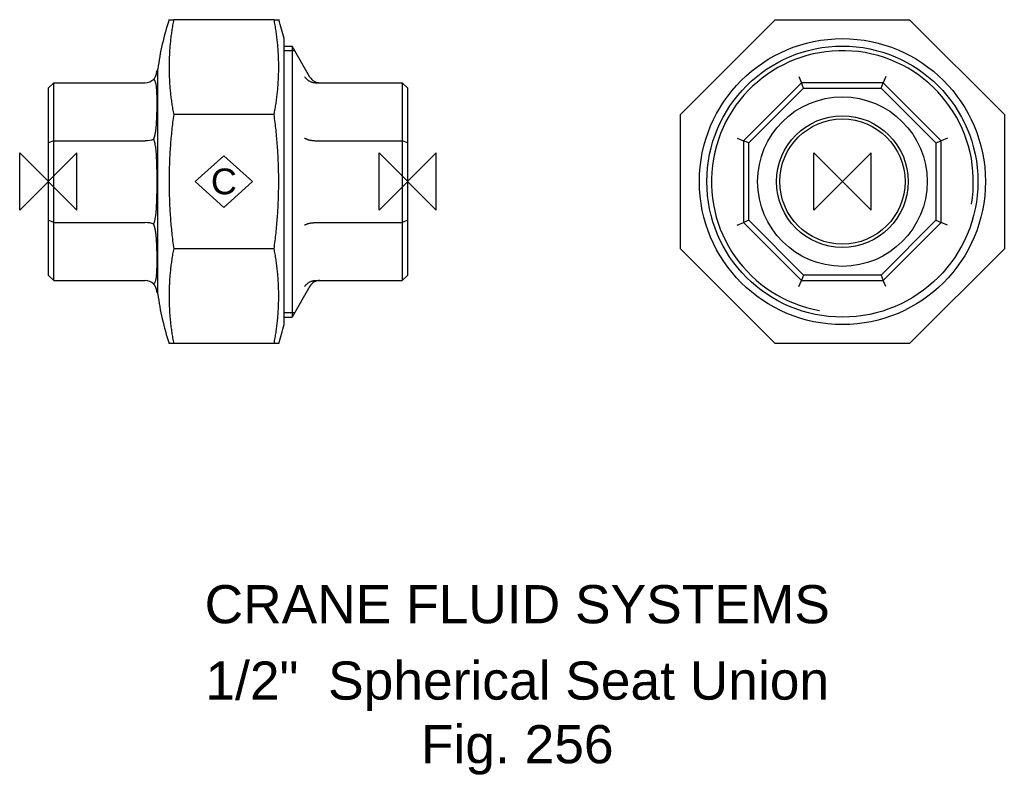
# Model space of a CAD drawing. Extents: x -4 to 125, y -78 to 21.
import ezdxf

# ---------------------------------------------------------------- set-up
doc = ezdxf.new("R2010")
doc.units = 0
doc.header["$MEASUREMENT"] = 0
doc.layers.get('0').update_dxf_attribs({"linetype": 'CONTINUOUS'})
for name, color, linetype in [('DETAIL', 2, 'CONTINUOUS'), ('ORIGIN', 6, 'CONTINUOUS'), ('SYMBOL', 3, 'CONTINUOUS')]:
    doc.layers.add(name, color=color, linetype=linetype)
doc.layers.add('TEXT', color=7, linetype='CONTINUOUS', lineweight=13)
doc.styles.add('fastrack', font='ARIAL.TTF')

# ---------------------------------------------------------------- blocks, each defined once
blk = doc.blocks.new('C Symbol')
at = {"layer": 'SYMBOL'}
for p, q in [((-10, 0), (0, 9)), ((0, 9), (10, 0)), ((0, -9), (-10, 0)), ((10, 0), (0, -9))]:
    blk.add_line(p, q, dxfattribs=at)
at = {"layer": 'SYMBOL', "insert": (0, 0), "char_height": 9, "attachment_point": 5, "style": 'fastrack'}
blk.add_mtext('C', dxfattribs=at)
blk = doc.blocks.new('ZPO')
at = {"layer": 'ORIGIN'}
for p, q in [((-20, 20), (20, -20)), ((20, 20), (-20, -20)), ((-20, -20), (-20, 20)), ((20, -20), (20, 20))]:
    blk.add_line(p, q, dxfattribs=at)

msp = doc.modelspace()

# ---------------------------------------------------------------- linework, layer by layer
at = {"layer": 'DETAIL'}
for p, q in [((15.81, 21.21), (16.42, 21.21)), ((29.56, 21.21), (16.42, 21.21)), ((29.56, 21.21), (30.17, 21.21)), ((82.78, 8.79), (95.2, 21.21)), ((95.2, 21.21), (112.77, 21.21)), ((112.77, 21.21), (125.2, 8.79)), ((30.88, -18.73), (30.88, 18.73)), ((30.88, 17.75), (31.92, 17.75)), ((32.27, 17.15), (30.88, 17.15)), ((31.92, 17.75), (31.92, -17.75)), ((34.26, 13.7), (31.92, 17.75)), ((14.2, 14.54), (14.2, 14.45)), ((14.2, 14.54), (14.33, 14.54)), ((14.33, -14.73), (14.33, 14.73)), ((0.7, 12.95), (0, 12.25)), ((0.7, 5.36), (0.7, 12.95)), ((0.7, 12.95), (12.7, 12.95)), ((35, 12.95), (46.36, 12.95)), ((47.06, 12.25), (46.36, 12.95)), ((46.36, 12.95), (46.36, 5.36)), ((98.62, 12.95), (91.04, 5.36)), ((98.29, 13.76), (98.62, 12.95)), ((109.35, 12.95), (98.62, 12.95)), ((98.91, 12.25), (98.62, 12.95)), ((109.06, 12.25), (109.35, 12.95)), ((109.68, 13.76), (109.35, 12.95)), ((116.94, 5.36), (109.35, 12.95)), ((0, 12.25), (0, 5.07)), ((47.06, 5.07), (47.06, 12.25)), ((91.74, 5.07), (98.91, 12.25)), ((98.91, 12.25), (109.06, 12.25)), ((109.06, 12.25), (116.24, 5.07)), ((14.2, 11.36), (14.2, 9.08)), ((29.56, 8.79), (16.42, 8.79)), ((82.78, -8.79), (82.78, 8.79)), ((125.2, 8.79), (125.2, -8.79)), ((0.7, 5.36), (0, 5.07)), ((0.7, -5.36), (0.7, 5.36)), ((0.7, 5.36), (12.7, 5.36)), ((35, 5.36), (46.36, 5.36)), ((47.06, 5.07), (46.36, 5.36)), ((46.36, 5.36), (46.36, -5.36)), ((90.23, 5.7), (91.04, 5.36)), ((91.74, 5.07), (91.04, 5.36)), ((91.04, 5.36), (91.04, -5.36)), ((116.24, 5.07), (116.94, 5.36)), ((117.74, 5.7), (116.94, 5.36)), ((116.94, -5.36), (116.94, 5.36)), ((0, 5.07), (0, -5.07)), ((47.06, -5.07), (47.06, 5.07)), ((91.74, -5.07), (91.74, 5.07)), ((116.24, 5.07), (116.24, -5.07)), ((14.2, 1.62), (14.2, -1.62)), ((0.7, -5.36), (0, -5.07)), ((0, -5.07), (0, -12.25)), ((47.06, -5.07), (46.36, -5.36)), ((47.06, -12.25), (47.06, -5.07)), ((91.74, -5.07), (91.04, -5.36)), ((98.91, -12.25), (91.74, -5.07)), ((116.24, -5.07), (109.06, -12.25)), ((116.24, -5.07), (116.94, -5.36)), ((0.7, -12.95), (0.7, -5.36)), ((0.7, -5.36), (12.7, -5.36)), ((35, -5.36), (46.36, -5.36)), ((46.36, -5.36), (46.36, -12.95)), ((90.23, -5.7), (91.04, -5.36)), ((91.04, -5.36), (98.62, -12.95)), ((109.35, -12.95), (116.94, -5.36)), ((117.74, -5.7), (116.94, -5.36)), ((29.56, -8.79), (16.42, -8.79)), ((95.2, -21.21), (82.78, -8.79)), ((125.2, -8.79), (112.77, -21.21)), ((14.2, -9.08), (14.2, -11.36)), ((0.7, -12.95), (0, -12.25)), ((47.06, -12.25), (46.36, -12.95)), ((98.91, -12.25), (98.62, -12.95)), ((109.06, -12.25), (98.91, -12.25)), ((109.06, -12.25), (109.35, -12.95)), ((0.7, -12.95), (12.7, -12.95)), ((34.26, -13.7), (31.92, -17.75)), ((35, -12.95), (46.36, -12.95)), ((98.29, -13.76), (98.62, -12.95)), ((98.62, -12.95), (109.35, -12.95)), ((109.68, -13.76), (109.35, -12.95)), ((14.2, -14.45), (14.2, -14.54)), ((14.2, -14.54), (14.33, -14.54)), ((30.88, -17.15), (32.27, -17.15)), ((30.88, -17.75), (31.92, -17.75)), ((16.42, -21.21), (15.81, -21.21)), ((29.56, -21.21), (16.42, -21.21)), ((30.17, -21.21), (29.56, -21.21)), ((112.77, -21.21), (95.2, -21.21))]:
    msp.add_line(p, q, dxfattribs=at)
at = {"layer": 'DETAIL', "flags": 128}
for points in [[(16.42, 21.21), (16.38, 21.03), (16.35, 20.85), (16.31, 20.66), (16.28, 20.48), (16.25, 20.3), (16.22, 20.12), (16.19, 19.94), (16.16, 19.76), (16.14, 19.58), (16.11, 19.39), (16.09, 19.21), (16.06, 19.03), (16.04, 18.85), (16.02, 18.67), (16, 18.49), (15.98, 18.31), (15.96, 18.13), (15.94, 17.95), (15.93, 17.77), (15.91, 17.6), (15.9, 17.42), (15.89, 17.24), (15.88, 17.07), (15.87, 16.89), (15.86, 16.71), (15.85, 16.54), (15.84, 16.36), (15.83, 16.19), (15.83, 16.02), (15.82, 15.85), (15.82, 15.67), (15.81, 15.5), (15.81, 15.33), (15.81, 15.17), (15.81, 15), (15.81, 14.83), (15.81, 14.66), (15.81, 14.49), (15.82, 14.32), (15.82, 14.15), (15.83, 13.98), (15.83, 13.8), (15.84, 13.63), (15.85, 13.46), (15.86, 13.28), (15.87, 13.1), (15.88, 12.93), (15.89, 12.75), (15.9, 12.58), (15.91, 12.4), (15.93, 12.22), (15.94, 12.04), (15.96, 11.86), (15.98, 11.68), (16, 11.5), (16.02, 11.32), (16.04, 11.14), (16.06, 10.96), (16.09, 10.78), (16.11, 10.6), (16.14, 10.42), (16.16, 10.24), (16.19, 10.06), (16.22, 9.87), (16.25, 9.69), (16.28, 9.51), (16.31, 9.33), (16.35, 9.15), (16.38, 8.97), (16.42, 8.79)], [(29.56, 8.79), (29.6, 8.97), (29.63, 9.15), (29.67, 9.33), (29.7, 9.51), (29.73, 9.69), (29.76, 9.87), (29.79, 10.06), (29.82, 10.24), (29.85, 10.42), (29.87, 10.6), (29.9, 10.78), (29.92, 10.96), (29.94, 11.14), (29.96, 11.32), (29.98, 11.5), (30, 11.68), (30.02, 11.86), (30.04, 12.04), (30.05, 12.22), (30.07, 12.4), (30.08, 12.58), (30.09, 12.75), (30.11, 12.93), (30.12, 13.1), (30.13, 13.28), (30.14, 13.46), (30.14, 13.63), (30.15, 13.8), (30.16, 13.98), (30.16, 14.15), (30.17, 14.32), (30.17, 14.49), (30.17, 14.66), (30.17, 14.83), (30.17, 15), (30.17, 15.17), (30.17, 15.33), (30.17, 15.5), (30.17, 15.67), (30.16, 15.85), (30.16, 16.02), (30.15, 16.19), (30.14, 16.36), (30.14, 16.54), (30.13, 16.71), (30.12, 16.89), (30.11, 17.07), (30.09, 17.24), (30.08, 17.42), (30.07, 17.6), (30.05, 17.77), (30.04, 17.95), (30.02, 18.13), (30, 18.31), (29.98, 18.49), (29.96, 18.67), (29.94, 18.85), (29.92, 19.03), (29.9, 19.21), (29.87, 19.39), (29.85, 19.58), (29.82, 19.76), (29.79, 19.94), (29.76, 20.12), (29.73, 20.3), (29.7, 20.48), (29.67, 20.66), (29.63, 20.85), (29.6, 21.03), (29.56, 21.21)], [(13.8, 13.43), (13.85, 13.49), (13.9, 13.55), (13.94, 13.61), (13.98, 13.66), (14.01, 13.72), (14.04, 13.77), (14.06, 13.83), (14.09, 13.88), (14.11, 13.93), (14.12, 13.97), (14.14, 14.02), (14.15, 14.07), (14.16, 14.11), (14.17, 14.15), (14.18, 14.19), (14.18, 14.23), (14.19, 14.26), (14.19, 14.29), (14.19, 14.33), (14.2, 14.36), (14.2, 14.38), (14.2, 14.41), (14.2, 14.43), (14.2, 14.45)], [(14.07, 12.95), (14.06, 12.97), (14.05, 12.99), (14.05, 13.02), (14.04, 13.04), (14.03, 13.06), (14.02, 13.08), (14.01, 13.1), (14, 13.12), (13.99, 13.15), (13.98, 13.17), (13.97, 13.19), (13.96, 13.21), (13.95, 13.23), (13.94, 13.25), (13.93, 13.27), (13.92, 13.29), (13.9, 13.3), (13.89, 13.32), (13.88, 13.34), (13.86, 13.36), (13.85, 13.38), (13.83, 13.4), (13.82, 13.42), (13.8, 13.43)], [(14.2, 11.36), (14.2, 11.44), (14.2, 11.51), (14.2, 11.59), (14.2, 11.66), (14.2, 11.73), (14.2, 11.81), (14.2, 11.88), (14.19, 11.95), (14.19, 12.02), (14.19, 12.09), (14.18, 12.16), (14.18, 12.22), (14.18, 12.29), (14.17, 12.36), (14.17, 12.42), (14.16, 12.48), (14.15, 12.55), (14.14, 12.61), (14.13, 12.67), (14.12, 12.73), (14.11, 12.78), (14.1, 12.84), (14.08, 12.9), (14.07, 12.95)], [(33.57, 13.76), (33.61, 13.7), (33.65, 13.64), (33.69, 13.59), (33.74, 13.53), (33.79, 13.48), (33.84, 13.43), (33.89, 13.38), (33.94, 13.34), (34, 13.29), (34.05, 13.25), (34.11, 13.21), (34.18, 13.18), (34.24, 13.14), (34.3, 13.11), (34.37, 13.08), (34.44, 13.05), (34.5, 13.03), (34.57, 13.01), (34.64, 12.99), (34.71, 12.98), (34.79, 12.97), (34.86, 12.96), (34.93, 12.95), (35, 12.95)], [(14.07, 6.61), (14.08, 6.72), (14.1, 6.82), (14.11, 6.93), (14.12, 7.03), (14.13, 7.14), (14.14, 7.24), (14.15, 7.35), (14.16, 7.45), (14.17, 7.56), (14.17, 7.66), (14.18, 7.77), (14.18, 7.87), (14.18, 7.98), (14.19, 8.08), (14.19, 8.18), (14.19, 8.28), (14.2, 8.38), (14.2, 8.48), (14.2, 8.59), (14.2, 8.68), (14.2, 8.78), (14.2, 8.88), (14.2, 8.98), (14.2, 9.07)], [(16.42, 8.79), (16.38, 8.53), (16.35, 8.27), (16.31, 8.02), (16.28, 7.76), (16.25, 7.5), (16.22, 7.24), (16.19, 6.99), (16.16, 6.73), (16.14, 6.48), (16.11, 6.22), (16.09, 5.96), (16.06, 5.71), (16.04, 5.45), (16.02, 5.2), (16, 4.94), (15.98, 4.69), (15.96, 4.43), (15.94, 4.18), (15.93, 3.93), (15.91, 3.68), (15.9, 3.43), (15.89, 3.17), (15.88, 2.92), (15.87, 2.68), (15.86, 2.43), (15.85, 2.18), (15.84, 1.93), (15.83, 1.69), (15.83, 1.44), (15.82, 1.2), (15.82, 0.96), (15.81, 0.72), (15.81, 0.48), (15.81, 0.24), (15.81, 0), (15.81, -0.24), (15.81, -0.48), (15.81, -0.72), (15.82, -0.96), (15.82, -1.2), (15.83, -1.44), (15.83, -1.69), (15.84, -1.93), (15.85, -2.18), (15.86, -2.43), (15.87, -2.68), (15.88, -2.92), (15.89, -3.17), (15.9, -3.43), (15.91, -3.68), (15.93, -3.93), (15.94, -4.18), (15.96, -4.43), (15.98, -4.69), (16, -4.94), (16.02, -5.2), (16.04, -5.45), (16.06, -5.71), (16.09, -5.96), (16.11, -6.22), (16.14, -6.48), (16.16, -6.73), (16.19, -6.99), (16.22, -7.24), (16.25, -7.5), (16.28, -7.76), (16.31, -8.02), (16.35, -8.27), (16.38, -8.53), (16.42, -8.79)], [(29.56, -8.79), (29.6, -8.53), (29.63, -8.27), (29.67, -8.02), (29.7, -7.76), (29.73, -7.5), (29.76, -7.24), (29.79, -6.99), (29.82, -6.73), (29.85, -6.48), (29.87, -6.22), (29.9, -5.96), (29.92, -5.71), (29.94, -5.45), (29.96, -5.2), (29.98, -4.94), (30, -4.69), (30.02, -4.43), (30.04, -4.18), (30.05, -3.93), (30.07, -3.68), (30.08, -3.43), (30.09, -3.17), (30.11, -2.92), (30.12, -2.68), (30.13, -2.43), (30.14, -2.18), (30.14, -1.93), (30.15, -1.69), (30.16, -1.44), (30.16, -1.2), (30.17, -0.96), (30.17, -0.72), (30.17, -0.48), (30.17, -0.24), (30.17, 0), (30.17, 0.24), (30.17, 0.48), (30.17, 0.72), (30.17, 0.96), (30.16, 1.2), (30.16, 1.44), (30.15, 1.69), (30.14, 1.93), (30.14, 2.18), (30.13, 2.43), (30.12, 2.68), (30.11, 2.92), (30.09, 3.17), (30.08, 3.43), (30.07, 3.68), (30.05, 3.93), (30.04, 4.18), (30.02, 4.43), (30, 4.69), (29.98, 4.94), (29.96, 5.2), (29.94, 5.45), (29.92, 5.71), (29.9, 5.96), (29.87, 6.22), (29.85, 6.48), (29.82, 6.73), (29.79, 6.99), (29.76, 7.24), (29.73, 7.5), (29.7, 7.76), (29.67, 8.02), (29.63, 8.27), (29.6, 8.53), (29.56, 8.79)], [(13.8, 5.56), (13.82, 5.61), (13.83, 5.65), (13.85, 5.69), (13.86, 5.73), (13.88, 5.78), (13.89, 5.82), (13.9, 5.86), (13.92, 5.91), (13.93, 5.95), (13.94, 5.99), (13.95, 6.04), (13.96, 6.08), (13.97, 6.13), (13.98, 6.17), (13.99, 6.21), (14, 6.26), (14.01, 6.3), (14.02, 6.35), (14.03, 6.39), (14.04, 6.43), (14.05, 6.48), (14.05, 6.52), (14.06, 6.57), (14.07, 6.61)], [(14.2, 1.62), (14.2, 1.79), (14.2, 1.96), (14.2, 2.14), (14.2, 2.31), (14.19, 2.48), (14.19, 2.66), (14.19, 2.83), (14.18, 3), (14.18, 3.17), (14.17, 3.34), (14.16, 3.51), (14.15, 3.68), (14.14, 3.85), (14.12, 4.01), (14.11, 4.18), (14.09, 4.34), (14.06, 4.5), (14.04, 4.66), (14.01, 4.82), (13.98, 4.97), (13.94, 5.12), (13.9, 5.27), (13.85, 5.42), (13.8, 5.56)], [(33.57, 5.7), (33.61, 5.67), (33.65, 5.65), (33.69, 5.63), (33.74, 5.61), (33.79, 5.58), (33.84, 5.56), (33.89, 5.54), (33.94, 5.53), (34, 5.51), (34.05, 5.49), (34.11, 5.47), (34.18, 5.46), (34.24, 5.44), (34.3, 5.43), (34.37, 5.42), (34.44, 5.41), (34.5, 5.4), (34.57, 5.39), (34.64, 5.38), (34.71, 5.38), (34.79, 5.37), (34.86, 5.37), (34.93, 5.36), (35, 5.36)], [(13.8, -5.56), (13.85, -5.42), (13.9, -5.27), (13.94, -5.12), (13.98, -4.97), (14.01, -4.82), (14.04, -4.66), (14.06, -4.5), (14.09, -4.34), (14.11, -4.18), (14.12, -4.01), (14.14, -3.85), (14.15, -3.68), (14.16, -3.51), (14.17, -3.34), (14.18, -3.17), (14.18, -3), (14.19, -2.83), (14.19, -2.66), (14.19, -2.48), (14.2, -2.31), (14.2, -2.14), (14.2, -1.96), (14.2, -1.79), (14.2, -1.62)], [(14.07, -6.61), (14.06, -6.57), (14.05, -6.52), (14.05, -6.48), (14.04, -6.43), (14.03, -6.39), (14.02, -6.35), (14.01, -6.3), (14, -6.26), (13.99, -6.21), (13.98, -6.17), (13.97, -6.13), (13.96, -6.08), (13.95, -6.04), (13.94, -5.99), (13.93, -5.95), (13.92, -5.91), (13.9, -5.86), (13.89, -5.82), (13.88, -5.78), (13.86, -5.73), (13.85, -5.69), (13.83, -5.65), (13.82, -5.61), (13.8, -5.56)], [(33.57, -5.7), (33.61, -5.67), (33.65, -5.65), (33.69, -5.63), (33.74, -5.61), (33.79, -5.58), (33.84, -5.56), (33.89, -5.54), (33.94, -5.53), (34, -5.51), (34.05, -5.49), (34.11, -5.47), (34.18, -5.46), (34.24, -5.44), (34.3, -5.43), (34.37, -5.42), (34.44, -5.41), (34.5, -5.4), (34.57, -5.39), (34.64, -5.38), (34.71, -5.38), (34.79, -5.37), (34.86, -5.37), (34.93, -5.36), (35, -5.36)], [(14.2, -9.07), (14.2, -8.98), (14.2, -8.88), (14.2, -8.78), (14.2, -8.68), (14.2, -8.59), (14.2, -8.48), (14.2, -8.38), (14.19, -8.28), (14.19, -8.18), (14.19, -8.08), (14.18, -7.98), (14.18, -7.87), (14.18, -7.77), (14.17, -7.66), (14.17, -7.56), (14.16, -7.45), (14.15, -7.35), (14.14, -7.24), (14.13, -7.14), (14.12, -7.03), (14.11, -6.93), (14.1, -6.82), (14.08, -6.72), (14.07, -6.61)], [(16.42, -8.79), (16.38, -8.97), (16.35, -9.15), (16.31, -9.33), (16.28, -9.51), (16.25, -9.69), (16.22, -9.87), (16.19, -10.06), (16.16, -10.24), (16.14, -10.42), (16.11, -10.6), (16.09, -10.78), (16.06, -10.96), (16.04, -11.14), (16.02, -11.32), (16, -11.5), (15.98, -11.68), (15.96, -11.86), (15.94, -12.04), (15.93, -12.22), (15.91, -12.4), (15.9, -12.58), (15.89, -12.75), (15.88, -12.93), (15.87, -13.1), (15.86, -13.28), (15.85, -13.46), (15.84, -13.63), (15.83, -13.8), (15.83, -13.98), (15.82, -14.15), (15.82, -14.32), (15.81, -14.49), (15.81, -14.66), (15.81, -14.83), (15.81, -15), (15.81, -15.17), (15.81, -15.33), (15.81, -15.5), (15.82, -15.67), (15.82, -15.85), (15.83, -16.02), (15.83, -16.19), (15.84, -16.36), (15.85, -16.54), (15.86, -16.71), (15.87, -16.89), (15.88, -17.07), (15.89, -17.24), (15.9, -17.42), (15.91, -17.6), (15.93, -17.77), (15.94, -17.95), (15.96, -18.13), (15.98, -18.31), (16, -18.49), (16.02, -18.67), (16.04, -18.85), (16.06, -19.03), (16.09, -19.21), (16.11, -19.39), (16.14, -19.58), (16.16, -19.76), (16.19, -19.94), (16.22, -20.12), (16.25, -20.3), (16.28, -20.48), (16.31, -20.66), (16.35, -20.85), (16.38, -21.03), (16.42, -21.21)], [(29.56, -21.21), (29.6, -21.03), (29.63, -20.85), (29.67, -20.66), (29.7, -20.48), (29.73, -20.3), (29.76, -20.12), (29.79, -19.94), (29.82, -19.76), (29.85, -19.58), (29.87, -19.39), (29.9, -19.21), (29.92, -19.03), (29.94, -18.85), (29.96, -18.67), (29.98, -18.49), (30, -18.31), (30.02, -18.13), (30.04, -17.95), (30.05, -17.77), (30.07, -17.6), (30.08, -17.42), (30.09, -17.24), (30.11, -17.07), (30.12, -16.89), (30.13, -16.71), (30.14, -16.54), (30.14, -16.36), (30.15, -16.19), (30.16, -16.02), (30.16, -15.85), (30.17, -15.67), (30.17, -15.5), (30.17, -15.33), (30.17, -15.17), (30.17, -15), (30.17, -14.83), (30.17, -14.66), (30.17, -14.49), (30.17, -14.32), (30.16, -14.15), (30.16, -13.98), (30.15, -13.8), (30.14, -13.63), (30.14, -13.46), (30.13, -13.28), (30.12, -13.1), (30.11, -12.93), (30.09, -12.75), (30.08, -12.58), (30.07, -12.4), (30.05, -12.22), (30.04, -12.04), (30.02, -11.86), (30, -11.68), (29.98, -11.5), (29.96, -11.32), (29.94, -11.14), (29.92, -10.96), (29.9, -10.78), (29.87, -10.6), (29.85, -10.42), (29.82, -10.24), (29.79, -10.06), (29.76, -9.87), (29.73, -9.69), (29.7, -9.51), (29.67, -9.33), (29.63, -9.15), (29.6, -8.97), (29.56, -8.79)], [(13.8, -13.43), (13.85, -13.37), (13.9, -13.31), (13.94, -13.24), (13.98, -13.18), (14.01, -13.11), (14.04, -13.03), (14.06, -12.96), (14.09, -12.88), (14.11, -12.8), (14.12, -12.72), (14.14, -12.64), (14.15, -12.55), (14.16, -12.46), (14.17, -12.37), (14.18, -12.28), (14.18, -12.18), (14.19, -12.09), (14.19, -11.99), (14.19, -11.89), (14.2, -11.78), (14.2, -11.68), (14.2, -11.58), (14.2, -11.47), (14.2, -11.36)], [(14.07, -13.83), (14.06, -13.82), (14.05, -13.8), (14.05, -13.79), (14.04, -13.77), (14.03, -13.75), (14.02, -13.74), (14.01, -13.72), (14, -13.71), (13.99, -13.69), (13.98, -13.67), (13.97, -13.66), (13.96, -13.64), (13.95, -13.62), (13.94, -13.61), (13.93, -13.59), (13.92, -13.57), (13.9, -13.55), (13.89, -13.54), (13.88, -13.52), (13.86, -13.5), (13.85, -13.49), (13.83, -13.47), (13.82, -13.45), (13.8, -13.43)], [(14.2, -14.45), (14.2, -14.43), (14.2, -14.42), (14.2, -14.4), (14.2, -14.39), (14.2, -14.37), (14.2, -14.35), (14.2, -14.33), (14.19, -14.31), (14.19, -14.28), (14.19, -14.26), (14.18, -14.24), (14.18, -14.21), (14.18, -14.18), (14.17, -14.16), (14.17, -14.13), (14.16, -14.1), (14.15, -14.07), (14.14, -14.04), (14.13, -14), (14.12, -13.97), (14.11, -13.94), (14.1, -13.9), (14.08, -13.87), (14.07, -13.83)], [(33.57, -13.76), (33.61, -13.7), (33.65, -13.64), (33.69, -13.59), (33.74, -13.53), (33.79, -13.48), (33.84, -13.43), (33.89, -13.38), (33.94, -13.34), (34, -13.29), (34.05, -13.25), (34.11, -13.21), (34.18, -13.18), (34.24, -13.14), (34.3, -13.11), (34.37, -13.08), (34.44, -13.05), (34.5, -13.03), (34.57, -13.01), (34.64, -12.99), (34.71, -12.98), (34.79, -12.97), (34.86, -12.96), (34.93, -12.95), (35, -12.95)]]:
    msp.add_lwpolyline(points, dxfattribs=at)
at = {"layer": 'DETAIL'}
for radius in [18.73, 17.75, 11.1, 8.62, 8.2]:
    msp.add_circle((103.99, 0), radius, dxfattribs=at)
for centre, radius, start, end in [((52.07, 9.53), 38.1, 162.1415, 172.145), ((-6.09, 9.53), 38.1, 13.9777, 17.8585), ((103.99, 0), 17.15, 350, 260), ((12.7, 14.45), 1.5, 270, 317.3233), ((35.56, 14.45), 1.5, 210, 270), ((12.7, -14.45), 1.5, 42.6767, 90), ((35.56, -14.45), 1.5, 90, 150), ((52.07, -9.52), 38.1, 187.855, 197.8585), ((-6.09, -9.52), 38.1, 342.1415, 346.0223)]:
    msp.add_arc(centre, radius, start, end, dxfattribs=at)
for centre, major_axis, start_param, end_param in [((12.7, 5.99), (-1.5, 0), 1.570796, 2.396743), ((12.7, -5.99), (1.5, 0), 0.744849, 1.570796)]:
    msp.add_ellipse(centre, major_axis=major_axis, ratio=0.414214, start_param=start_param, end_param=end_param, dxfattribs=at)

# ---------------------------------------------------------------- block references
at = {"xscale": 0.375, "yscale": 0.375, "zscale": 0.375}
msp.add_blockref('C Symbol', (22.99, 0), dxfattribs=at)
at = {"layer": 'ORIGIN', "xscale": 0.1875, "yscale": 0.1875, "zscale": 0.1875}
for p in [(0, 0), (47.06, 0), (103.99, 0)]:
    msp.add_blockref('ZPO', p, dxfattribs=at)

# ---------------------------------------------------------------- texts
at = {"layer": 'TEXT', "char_height": 5, "attachment_point": 2, "style": 'fastrack'}
for s, insert in [('CRANE FLUID SYSTEMS', (61.41, -52.86)), ('\\A1;1/2"  Spherical Seat Union \\PFig. 256', (61.41, -62.86))]:
    msp.add_mtext(s, dxfattribs=dict(at, insert=insert))

doc.saveas('drawing.dxf')
